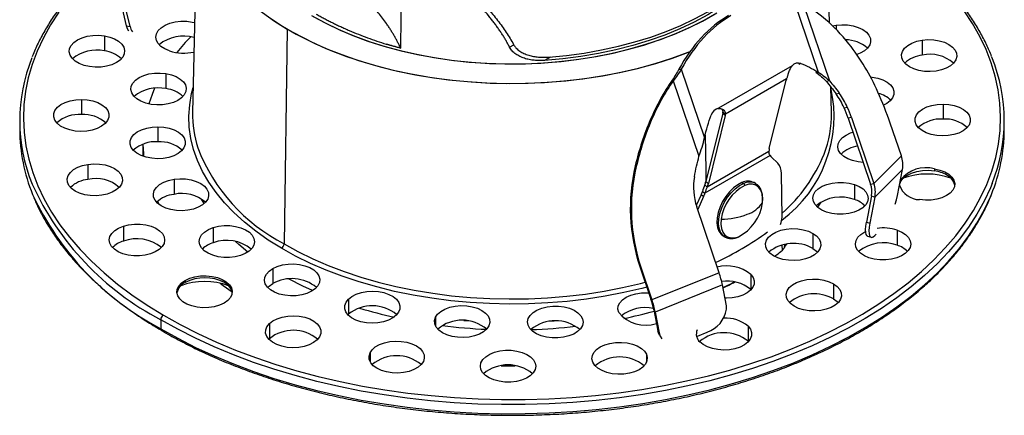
# Paper-space layout '_Isométrica' of a CAD drawing. Header units: millimetres. Extents: x -40 to 40, y -51.4 to 43.3.
# Tile 1 of 6: x -40 to 40, y -51.4 to -19.2. Entities that reach past the tile are written whole.
import ezdxf

# ---------------------------------------------------------------- set-up
doc = ezdxf.new("R2010")
doc.units = ezdxf.units.MM

psp = doc.layouts.new('_Isométrica')

# ---------------------------------------------------------------- linework, layer by layer
at = {"color": 7, "linetype": 'Continuous', "lineweight": 25}
for p, q in [((-25.581, -9.448), (-25.951, -26.761)), ((25.796, -19.503), (25.581, -9.448)), ((-31.309, -19.714), (-31.721, -17.953)), ((-31.035, -19.757), (-31.447, -17.995)), ((22.981, -17.902), (24.874, -23.477)), ((23.717, -18.049), (25.804, -24.195)), ((-31.309, -19.714), (-31.035, -19.757)), ((-18.256, -19.977), (-18.52, -37.442)), ((26.039, -19.721), (26.331, -19.664)), ((26.331, -19.664), (26.331, -19.995)), ((-33.12, -20.526), (-33.12, -21.751)), ((-9.036, -21.526), (-9.054, -21.516)), ((-0.195, -21.457), (0.146, -21.26)), ((33.327, -20.879), (33.327, -22.104)), ((3.122, -22.249), (2.635, -22.53)), ((22.754, -22.968), (16.774, -26.42)), ((23.466, -22.775), (23.275, -22.773)), ((23.275, -22.773), (23.386, -22.822)), ((-28.114, -23.597), (-28.114, -24.822)), ((13.554, -23.231), (13.745, -23.233)), ((13.745, -23.233), (15.638, -28.809)), ((24.874, -23.477), (24.684, -23.474)), ((13.023, -24.121), (13.106, -24.175)), ((13.106, -24.175), (15.193, -30.32)), ((22.314, -24.02), (17.346, -26.888)), ((20.907, -29.69), (22.277, -24.136)), ((25.804, -24.195), (25.541, -24.244)), ((25.951, -26.761), (25.907, -24.688)), ((26.328, -25.237), (26.591, -25.187)), ((-34.978, -25.701), (-34.978, -26.926)), ((26.981, -26.371), (27.243, -26.321)), ((35.019, -26.073), (35.019, -27.298)), ((17.122, -26.815), (15.752, -32.37)), ((17.328, -26.993), (15.958, -32.548)), ((17.328, -26.993), (17.122, -26.815)), ((17.14, -26.71), (17.346, -26.888)), ((27.578, -27.169), (27.315, -27.218)), ((27.578, -27.169), (29.4, -32.536)), ((-40, -27.431), (-40, -28.166)), ((-28.765, -27.92), (-28.765, -29.144)), ((27.315, -27.218), (29.138, -32.585)), ((31.634, -30.294), (30.732, -27.638)), ((40, -28.166), (40, -27.431)), ((-30, -29.35), (-30, -30.044)), ((-30, -30.044), (-29.996, -30.313)), ((20.969, -30.259), (15.681, -33.312)), ((20.868, -29.942), (15.865, -32.83)), ((29.4, -32.536), (31.634, -30.294)), ((-34.452, -30.978), (-34.452, -32.203)), ((10.015, -31.1), (10.099, -31.155)), ((21.592, -30.884), (21.086, -30.401)), ((28.538, -30.819), (28.114, -30.775)), ((21.943, -35.278), (21.89, -31.709)), ((29.487, -33.637), (31.721, -31.394)), ((31.309, -33.521), (31.721, -31.394)), ((34.325, -31.344), (34.325, -31.507)), ((-27.456, -32.192), (-27.456, -33.417)), ((15.659, -32.652), (15.865, -32.83)), ((15.752, -32.37), (15.958, -32.548)), ((18.686, -32.457), (18.818, -32.533)), ((19.795, -32.542), (19.663, -32.466)), ((19.795, -32.542), (19.877, -32.596)), ((27.832, -32.616), (27.832, -33.841)), ((29.138, -32.585), (29.4, -32.536)), ((15.358, -33.467), (14.969, -34.316)), ((15.57, -33.585), (15.087, -34.639)), ((15.57, -33.585), (15.358, -33.467)), ((15.469, -33.194), (15.681, -33.312)), ((29.214, -33.542), (28.802, -35.669)), ((29.214, -33.542), (29.487, -33.637)), ((-28.803, -33.988), (-28.668, -34.249)), ((-25.021, -34.17), (-25.237, -33.796)), ((25.097, -34.042), (24.834, -34.47)), ((28.55, -34.465), (28.636, -34.308)), ((29.487, -33.637), (29.076, -35.764)), ((16.827, -39.794), (15.005, -34.427)), ((15.075, -34.633), (15.087, -34.639)), ((-31.578, -35.996), (-31.578, -37.221)), ((28.802, -35.669), (29.076, -35.764)), ((-24.276, -36.124), (-24.276, -37.349)), ((17.164, -36.797), (17.295, -36.872)), ((24.449, -36.589), (24.449, -37.814)), ((29.482, -36.762), (29.587, -36.656)), ((31.291, -36.33), (31.291, -37.555)), ((17.295, -36.872), (17.213, -36.819)), ((21.965, -37.96), (21.957, -37.546)), ((22.136, -37.497), (22.14, -37.68)), ((22.311, -37.462), (22.143, -37.662)), ((22.166, -37.495), (22.143, -37.662)), ((28.896, -36.813), (29.169, -36.907)), ((21.341, -38.452), (21.498, -38.335)), ((22.14, -37.68), (22.143, -37.662)), ((-19.441, -39.447), (-19.441, -40.672)), ((10.469, -39.336), (10.386, -39.281)), ((10.386, -39.281), (11.288, -41.937)), ((10.469, -39.336), (11.371, -41.991)), ((16.827, -39.794), (11.371, -41.991)), ((19.4, -39.922), (19.4, -41.147)), ((-26.552, -40.414), (-26.552, -40.578)), ((17.098, -40.788), (11.642, -42.986)), ((17.415, -42.495), (17.098, -40.788)), ((26.125, -40.694), (26.125, -41.919)), ((19.4, -41.147), (19.426, -41.174)), ((-13.282, -41.934), (-13.282, -43.159)), ((11.371, -41.991), (11.288, -41.937)), ((-13.328, -43.206), (-13.282, -43.159)), ((11.642, -42.986), (11.523, -42.802)), ((11.523, -42.802), (11.84, -44.508)), ((11.642, -42.986), (11.958, -44.692)), ((-28.543, -43.608), (-28.543, -44.343)), ((-19.716, -43.931), (-19.716, -45.156)), ((-6.218, -43.416), (-6.218, -44.111)), ((-3.556, -43.721), (-3.908, -43.692)), ((3.432, -43.731), (3.057, -43.757)), ((11.84, -44.508), (11.958, -44.692)), ((15.072, -44.944), (15.856, -44.628)), ((19.179, -44.137), (19.179, -45.362)), ((-19.762, -45.203), (-19.716, -45.156)), ((11.978, -44.859), (12.096, -45.043)), ((19.179, -45.362), (19.205, -45.389)), ((-11.537, -46.306), (-11.537, -47.001)), ((10.926, -46.425), (10.926, -47.075))]:
    psp.add_line(p, q, dxfattribs=at)
at = {"color": 7, "linetype": 'Continuous', "lineweight": 25, "flags": 128}
for points in [[(-21.658, -1.77), (-21.771, -1.874), (-22.542, -2.647), (-23.231, -3.446), (-23.836, -4.267), (-24.353, -5.107), (-24.782, -5.964), (-25.12, -6.835), (-25.367, -7.715), (-25.521, -8.603), (-25.582, -9.495), (-25.549, -10.387), (-25.424, -11.276), (-25.205, -12.159), (-24.895, -13.033), (-24.493, -13.894), (-24.003, -14.74), (-23.425, -15.568), (-22.761, -16.373), (-22.014, -17.154), (-21.187, -17.908), (-20.283, -18.631), (-19.304, -19.322), (-18.256, -19.977)], [(22.345, -11.152), (22.119, -12.009), (21.795, -12.856), (21.373, -13.689), (20.856, -14.504), (20.246, -15.296), (19.546, -16.064), (18.759, -16.803), (17.887, -17.51), (16.936, -18.182), (15.91, -18.815), (14.812, -19.408), (13.649, -19.957), (12.424, -20.46), (11.144, -20.914), (9.815, -21.319), (8.441, -21.671), (7.03, -21.969), (5.588, -22.213), (4.121, -22.4), (2.635, -22.53)], [(2.99, -22.259), (4.437, -22.119), (5.865, -21.926), (7.268, -21.678), (8.64, -21.379), (9.975, -21.028), (11.269, -20.628), (12.514, -20.18), (13.706, -19.687), (14.839, -19.149), (15.91, -18.57), (16.913, -17.952), (17.844, -17.298), (18.699, -16.61), (19.475, -15.891), (20.168, -15.144), (20.775, -14.373), (21.294, -13.581), (21.722, -12.771), (22.058, -11.947), (22.3, -11.112)], [(-9.036, -21.526), (-8.975, -16.514), (-8.927, -12.575)], [(-36.812, -18.605), (-37.487, -19.642), (-38.075, -20.696), (-38.574, -21.766), (-38.982, -22.848), (-39.3, -23.94), (-39.526, -25.04), (-39.659, -26.145), (-39.7, -27.252), (-39.648, -28.359), (-39.503, -29.464), (-39.267, -30.563), (-38.938, -31.654), (-38.519, -32.735), (-38.01, -33.803), (-37.411, -34.855), (-36.726, -35.89), (-35.955, -36.904), (-35.099, -37.895), (-34.162, -38.862), (-33.145, -39.801), (-32.051, -40.711), (-30.881, -41.589), (-29.64, -42.433), (-28.329, -43.242)], [(-28.329, -43.242), (-26.953, -44.013), (-25.513, -44.745), (-24.013, -45.437), (-22.458, -46.085), (-20.85, -46.689), (-19.194, -47.248), (-17.492, -47.76), (-15.75, -48.224), (-13.971, -48.638), (-12.159, -49.003), (-10.319, -49.317), (-8.455, -49.579), (-6.571, -49.788), (-4.672, -49.945), (-2.762, -50.049), (-0.845, -50.099), (1.074, -50.096), (2.99, -50.039), (4.899, -49.929), (6.796, -49.766), (8.678, -49.55), (10.54, -49.282), (12.377, -48.962), (14.185, -48.592), (15.96, -48.171), (17.697, -47.701), (19.393, -47.184), (21.044, -46.62), (22.646, -46.01), (24.195, -45.356), (25.687, -44.66), (27.12, -43.923), (28.489, -43.148), (29.792, -42.334), (31.025, -41.486), (32.185, -40.604), (33.27, -39.69), (34.278, -38.748), (35.206, -37.778), (36.051, -36.784), (36.812, -35.767), (37.487, -34.731), (38.075, -33.676), (38.574, -32.607), (38.982, -31.525), (39.3, -30.432), (39.526, -29.332), (39.659, -28.227), (39.7, -27.12), (39.648, -26.013), (39.503, -24.909), (39.267, -23.809), (38.938, -22.718), (38.519, -21.637), (38.01, -20.57), (37.411, -19.517), (36.726, -18.483)], [(-19.675, -19.07), (-18.636, -19.748), (-17.527, -20.389), (-16.352, -20.989), (-15.115, -21.546), (-13.822, -22.058), (-12.477, -22.524), (-11.085, -22.941), (-9.651, -23.308), (-8.181, -23.624), (-6.68, -23.887), (-5.154, -24.096), (-3.609, -24.251), (-2.05, -24.352), (-0.483, -24.397), (1.085, -24.386), (2.649, -24.32), (4.204, -24.198), (5.742, -24.022), (7.259, -23.792), (8.749, -23.509), (10.206, -23.173), (11.624, -22.787), (12.999, -22.351), (14.325, -21.867), (14.524, -21.788)], [(-16.293, -18.865), (-15.235, -19.448), (-14.114, -19.992), (-12.935, -20.493), (-11.703, -20.949), (-10.423, -21.358), (-9.1, -21.72), (-7.739, -22.031), (-6.347, -22.292), (-4.929, -22.501), (-3.49, -22.657), (-2.037, -22.759), (-0.576, -22.807), (0.888, -22.802), (2.348, -22.742), (3.798, -22.628), (5.233, -22.461), (6.646, -22.241), (8.032, -21.969), (9.385, -21.647), (10.699, -21.275), (11.969, -20.855), (13.191, -20.39), (14.358, -19.88), (15.466, -19.327), (16.51, -18.736)], [(-16.145, -18.951), (-15.078, -19.529), (-13.948, -20.066), (-12.761, -20.561), (-11.522, -21.01), (-10.235, -21.413), (-8.907, -21.767), (-7.541, -22.072), (-6.145, -22.325), (-4.723, -22.527), (-3.282, -22.675), (-1.828, -22.769), (-0.366, -22.81), (1.098, -22.796), (2.556, -22.729), (4.005, -22.607), (5.437, -22.432), (6.847, -22.205), (8.228, -21.926), (9.576, -21.596), (10.884, -21.218), (12.148, -20.791), (13.362, -20.319), (14.52, -19.803), (15.619, -19.245), (16.654, -18.647)], [(-31.131, -20.153), (-31.229, -19.97), (-31.309, -19.714)], [(-27.832, -21.756), (-28.21, -21.595), (-28.522, -21.391), (-28.753, -21.155), (-28.894, -20.896), (-28.939, -20.625), (-28.886, -20.356), (-28.736, -20.098), (-28.497, -19.864), (-28.179, -19.664), (-27.796, -19.507), (-27.365, -19.398), (-26.904, -19.344), (-26.433, -19.347), (-25.974, -19.406), (-25.795, -19.446)], [(-18.256, -19.977), (-17.14, -20.594), (-15.962, -21.172), (-14.726, -21.707), (-13.436, -22.198), (-12.097, -22.644), (-10.714, -23.042), (-9.292, -23.391), (-7.835, -23.689), (-6.351, -23.937), (-4.843, -24.132), (-3.317, -24.274), (-1.78, -24.363), (-0.235, -24.399), (1.31, -24.38), (2.85, -24.307), (4.38, -24.181), (5.893, -24.002), (7.386, -23.77), (8.851, -23.487), (10.284, -23.153), (11.68, -22.77), (13.033, -22.339), (14.338, -21.862), (14.528, -21.787)], [(26.331, -19.664), (26.796, -19.624), (27.266, -19.641), (27.719, -19.714), (28.136, -19.839), (28.499, -20.012), (28.792, -20.225), (29.001, -20.468), (29.119, -20.731), (29.139, -21.002), (29.061, -21.27), (28.889, -21.522), (28.629, -21.749), (28.293, -21.939), (28.022, -22.046)], [(-34.325, -23.029), (-34.762, -22.929), (-35.155, -22.779), (-35.484, -22.585), (-35.737, -22.356), (-35.901, -22.102), (-35.971, -21.833), (-35.942, -21.562), (-35.816, -21.301), (-35.598, -21.06), (-35.299, -20.85), (-34.931, -20.681), (-34.51, -20.56), (-34.054, -20.493), (-33.584, -20.481), (-33.12, -20.526)], [(-33.12, -20.526), (-32.683, -20.625), (-32.291, -20.775), (-31.961, -20.969), (-31.709, -21.198), (-31.544, -21.453), (-31.475, -21.721), (-31.504, -21.992), (-31.63, -22.254), (-31.847, -22.495), (-32.146, -22.704), (-32.515, -22.873), (-32.936, -22.994), (-33.391, -23.062), (-33.861, -23.074), (-34.325, -23.029)], [(34.452, -23.394), (33.986, -23.434), (33.517, -23.418), (33.064, -23.345), (32.647, -23.219), (32.284, -23.046), (31.991, -22.834), (31.781, -22.591), (31.664, -22.328), (31.644, -22.057), (31.721, -21.789), (31.894, -21.536), (32.154, -21.31), (32.49, -21.12), (32.886, -20.974), (33.327, -20.879)], [(33.327, -20.879), (33.792, -20.839), (34.262, -20.856), (34.715, -20.928), (35.132, -21.054), (35.495, -21.227), (35.788, -21.439), (35.997, -21.682), (36.115, -21.945), (36.135, -22.216), (36.057, -22.484), (35.885, -22.737), (35.625, -22.963), (35.289, -23.153), (34.892, -23.299), (34.452, -23.394)], [(23.275, -22.773), (23.183, -22.746), (23.163, -22.742)], [(-29.318, -26.1), (-29.756, -26), (-30.148, -25.85), (-30.477, -25.656), (-30.73, -25.427), (-30.894, -25.173), (-30.964, -24.904), (-30.935, -24.633), (-30.809, -24.372), (-30.591, -24.131), (-30.292, -23.921), (-29.924, -23.752), (-29.503, -23.631), (-29.047, -23.564), (-28.577, -23.552), (-28.114, -23.597)], [(-28.114, -23.597), (-27.676, -23.696), (-27.284, -23.846), (-26.954, -24.04), (-26.702, -24.269), (-26.537, -24.524), (-26.468, -24.792), (-26.497, -25.063), (-26.623, -25.325), (-26.84, -25.566), (-27.14, -25.775), (-27.508, -25.944), (-27.929, -26.065), (-28.384, -26.133), (-28.854, -26.145), (-29.318, -26.1)], [(29.124, -23.87), (29.274, -23.886), (29.72, -23.972), (30.125, -24.11), (30.471, -24.294), (30.744, -24.515), (30.932, -24.764), (31.025, -25.03), (31.021, -25.301), (30.919, -25.567), (30.724, -25.814), (30.444, -26.032), (30.188, -26.169)], [(-29.034, -24.787), (-29.248, -25.292), (-29.52, -26.061)], [(-18.734, -37.804), (-19.81, -37.131), (-20.814, -36.423), (-21.742, -35.68), (-22.591, -34.907), (-23.357, -34.105), (-24.038, -33.279), (-24.632, -32.43), (-25.135, -31.562), (-25.547, -30.677), (-25.865, -29.781), (-26.09, -28.874), (-26.218, -27.962), (-26.252, -27.047), (-26.189, -26.132), (-26.031, -25.221), (-25.908, -24.737)], [(-35.019, -28.299), (-35.487, -28.268), (-35.933, -28.182), (-36.338, -28.044), (-36.684, -27.86), (-36.957, -27.639), (-37.145, -27.39), (-37.238, -27.124), (-37.234, -26.853), (-37.132, -26.587), (-36.937, -26.34), (-36.657, -26.122), (-36.304, -25.942), (-35.895, -25.809), (-35.446, -25.727), (-34.978, -25.701)], [(-34.978, -25.701), (-34.51, -25.732), (-34.064, -25.818), (-33.659, -25.956), (-33.313, -26.14), (-33.04, -26.361), (-32.852, -26.61), (-32.759, -26.876), (-32.763, -27.148), (-32.865, -27.413), (-33.06, -27.66), (-33.34, -27.878), (-33.693, -28.058), (-34.102, -28.192), (-34.551, -28.273), (-35.019, -28.299)], [(34.978, -28.671), (34.51, -28.64), (34.064, -28.554), (33.659, -28.416), (33.313, -28.232), (33.04, -28.011), (32.852, -27.762), (32.759, -27.496), (32.763, -27.224), (32.865, -26.959), (33.06, -26.712), (33.34, -26.494), (33.693, -26.314), (34.102, -26.181), (34.551, -26.099), (35.019, -26.073)], [(35.019, -26.073), (35.487, -26.104), (35.933, -26.19), (36.338, -26.328), (36.684, -26.512), (36.957, -26.733), (37.145, -26.982), (37.238, -27.248), (37.234, -27.52), (37.132, -27.785), (36.937, -28.032), (36.657, -28.25), (36.304, -28.43), (35.895, -28.564), (35.446, -28.645), (34.978, -28.671)], [(-28.806, -30.517), (-29.274, -30.486), (-29.72, -30.4), (-30.125, -30.262), (-30.471, -30.079), (-30.744, -29.858), (-30.932, -29.608), (-31.025, -29.342), (-31.021, -29.071), (-30.919, -28.806), (-30.724, -28.559), (-30.444, -28.34), (-30.091, -28.161), (-29.682, -28.027), (-29.233, -27.946), (-28.765, -27.92)], [(-28.765, -27.92), (-28.297, -27.95), (-27.851, -28.037), (-27.446, -28.175), (-27.1, -28.358), (-26.827, -28.579), (-26.639, -28.828), (-26.546, -29.095), (-26.55, -29.366), (-26.652, -29.631), (-26.847, -29.878), (-27.127, -30.096), (-27.48, -30.276), (-27.889, -30.41), (-28.338, -30.491), (-28.806, -30.517)], [(15.698, -28.586), (15.738, -31.444), (15.751, -32.371)], [(28.114, -30.775), (27.676, -30.676), (27.284, -30.526), (26.954, -30.332), (26.702, -30.103), (26.537, -29.849), (26.468, -29.58), (26.497, -29.309), (26.623, -29.047), (26.84, -28.807), (27.14, -28.597), (27.508, -28.428), (27.704, -28.364)], [(-29.998, -29.349), (-29.953, -30.117), (-29.929, -30.337)], [(-33.327, -33.493), (-33.792, -33.533), (-34.262, -33.517), (-34.715, -33.444), (-35.132, -33.319), (-35.495, -33.146), (-35.788, -32.933), (-35.997, -32.69), (-36.115, -32.427), (-36.135, -32.156), (-36.057, -31.888), (-35.885, -31.635), (-35.625, -31.409), (-35.289, -31.219), (-34.892, -31.073), (-34.452, -30.978)], [(-34.452, -30.978), (-33.986, -30.938), (-33.517, -30.955), (-33.064, -31.027), (-32.647, -31.153), (-32.284, -31.326), (-31.991, -31.538), (-31.781, -31.781), (-31.664, -32.044), (-31.644, -32.316), (-31.721, -32.583), (-31.894, -32.836), (-32.154, -33.062), (-32.49, -33.253), (-32.886, -33.398), (-33.327, -33.493)], [(31.477, -32.677), (31.483, -32.633), (31.583, -32.356), (31.784, -32.099), (32.078, -31.872), (32.449, -31.687), (32.881, -31.554), (33.352, -31.477), (33.841, -31.461), (34.325, -31.507)], [(34.325, -31.344), (34.762, -31.443), (35.155, -31.593), (35.484, -31.787), (35.737, -32.016), (35.901, -32.27), (35.971, -32.539), (35.942, -32.81), (35.816, -33.072), (35.598, -33.312), (35.299, -33.522), (34.931, -33.691), (34.51, -33.812), (34.054, -33.88), (33.584, -33.891), (33.12, -33.846)], [(-26.331, -34.708), (-26.796, -34.748), (-27.266, -34.731), (-27.719, -34.658), (-28.136, -34.533), (-28.499, -34.36), (-28.792, -34.148), (-29.001, -33.904), (-29.119, -33.642), (-29.139, -33.37), (-29.061, -33.102), (-28.889, -32.85), (-28.629, -32.623), (-28.293, -32.433), (-27.896, -32.287), (-27.456, -32.192)], [(39.006, -32.547), (38.865, -32.893), (38.363, -33.97), (37.771, -35.033), (37.09, -36.077), (36.323, -37.102), (35.472, -38.103), (34.537, -39.08), (33.522, -40.03), (32.428, -40.95), (31.259, -41.839), (30.017, -42.694), (28.704, -43.513), (27.325, -44.295), (25.882, -45.037), (24.378, -45.739), (22.817, -46.397), (21.203, -47.011), (19.54, -47.58), (17.831, -48.101), (16.08, -48.575), (14.292, -48.998), (12.47, -49.372), (10.619, -49.694), (8.744, -49.964), (6.848, -50.182), (4.936, -50.346), (3.012, -50.457), (1.082, -50.514), (-0.851, -50.517), (-2.783, -50.467), (-4.707, -50.362), (-6.621, -50.204), (-8.519, -49.993), (-10.397, -49.729), (-12.251, -49.413), (-14.076, -49.046), (-15.869, -48.628), (-17.624, -48.16), (-19.339, -47.645), (-21.008, -47.082), (-22.628, -46.473), (-24.195, -45.819), (-25.706, -45.123), (-27.156, -44.385), (-28.543, -43.608)], [(-27.456, -32.192), (-26.991, -32.152), (-26.521, -32.169), (-26.068, -32.242), (-25.651, -32.367), (-25.288, -32.54), (-24.995, -32.753), (-24.786, -32.996), (-24.668, -33.259), (-24.648, -33.53), (-24.726, -33.798), (-24.898, -34.05), (-25.158, -34.277), (-25.494, -34.467), (-25.891, -34.613), (-26.331, -34.708)], [(18.686, -32.457), (18.34, -32.634), (17.997, -32.888), (17.67, -33.209), (17.371, -33.584), (17.113, -34), (16.904, -34.44), (16.754, -34.887), (16.667, -35.325), (16.647, -35.736), (16.695, -36.104), (16.81, -36.416), (16.986, -36.659), (17.164, -36.797)], [(17.213, -36.819), (17.117, -36.735), (16.941, -36.492), (16.827, -36.18), (16.779, -35.812), (16.798, -35.401), (16.885, -34.963), (17.036, -34.516), (17.244, -34.076), (17.503, -33.66), (17.801, -33.285), (18.128, -32.964), (18.472, -32.71), (18.818, -32.533)], [(20.344, -34.113), (20.363, -33.718), (20.317, -33.365), (20.207, -33.065), (20.038, -32.832), (19.817, -32.673), (19.551, -32.595), (19.251, -32.601), (18.929, -32.691)], [(25.546, -34.854), (25.168, -34.692), (24.857, -34.489), (24.625, -34.252), (24.484, -33.993), (24.439, -33.723), (24.493, -33.453), (24.642, -33.196), (24.881, -32.962), (25.199, -32.762), (25.582, -32.604), (26.014, -32.496), (26.475, -32.442), (26.945, -32.444), (27.404, -32.503), (27.832, -32.616)], [(27.832, -32.616), (28.21, -32.778), (28.522, -32.981), (28.753, -33.217), (28.894, -33.477), (28.939, -33.747), (28.886, -34.017), (28.736, -34.274), (28.497, -34.508), (28.179, -34.708), (27.796, -34.866), (27.365, -34.974), (26.904, -35.028), (26.433, -35.025), (25.974, -34.966), (25.546, -34.854)], [(-28.543, -44.343), (-27.156, -45.12), (-25.706, -45.858), (-24.195, -46.554), (-22.628, -47.208), (-21.008, -47.816), (-19.339, -48.379), (-17.624, -48.895), (-15.869, -49.363), (-14.076, -49.78), (-12.251, -50.148), (-10.397, -50.464), (-8.519, -50.728), (-6.621, -50.939), (-4.707, -51.097), (-2.783, -51.202), (-0.851, -51.252), (1.082, -51.249), (3.012, -51.192), (4.936, -51.081), (6.848, -50.917), (8.744, -50.699), (10.619, -50.429), (12.47, -50.107), (14.292, -49.733), (16.08, -49.309), (17.831, -48.836), (19.54, -48.315), (21.203, -47.746), (22.817, -47.132), (24.378, -46.474), (25.882, -45.772), (27.325, -45.03), (28.704, -44.248), (30.017, -43.429), (31.259, -42.574), (32.428, -41.685), (33.522, -40.765), (34.537, -39.815), (35.472, -38.838), (36.323, -37.836), (37.09, -36.812), (37.771, -35.767), (38.363, -34.705), (38.865, -33.628), (38.949, -33.425)], [(31.131, -34.219), (31.229, -33.876), (31.309, -33.521)], [(-29.364, -38.258), (-29.795, -38.366), (-30.256, -38.42), (-30.726, -38.418), (-31.186, -38.359), (-31.614, -38.246), (-31.992, -38.084), (-32.303, -37.881), (-32.534, -37.645), (-32.676, -37.386), (-32.721, -37.115), (-32.667, -36.845), (-32.518, -36.588), (-32.279, -36.354), (-31.961, -36.154), (-31.578, -35.996)], [(-31.578, -35.996), (-31.146, -35.888), (-30.685, -35.834), (-30.215, -35.837), (-29.756, -35.896), (-29.328, -36.008), (-28.95, -36.17), (-28.638, -36.373), (-28.407, -36.61), (-28.266, -36.869), (-28.221, -37.139), (-28.274, -37.409), (-28.424, -37.666), (-28.663, -37.9), (-28.981, -38.1), (-29.364, -38.258)], [(-24.276, -36.124), (-23.844, -36.016), (-23.383, -35.962), (-22.913, -35.964), (-22.454, -36.023), (-22.026, -36.136), (-21.648, -36.298), (-21.336, -36.501), (-21.105, -36.738), (-20.964, -36.997), (-20.919, -37.267), (-20.972, -37.537), (-21.122, -37.794), (-21.361, -38.028), (-21.679, -38.228), (-22.062, -38.386)], [(16.991, -35.444), (16.972, -35.838), (17.018, -36.192), (17.128, -36.491), (17.297, -36.725), (17.518, -36.883), (17.784, -36.961), (18.084, -36.955), (18.406, -36.865)], [(28.896, -36.813), (28.852, -36.789), (28.781, -36.685), (28.739, -36.513), (28.729, -36.28), (28.75, -35.996), (28.802, -35.669)], [(29.076, -35.764), (29.024, -36.09), (29.003, -36.375), (29.013, -36.607), (29.055, -36.779), (29.125, -36.883), (29.223, -36.915), (29.343, -36.874), (29.482, -36.762)], [(-22.062, -38.386), (-22.493, -38.494), (-22.954, -38.548), (-23.425, -38.545), (-23.884, -38.487), (-24.312, -38.374), (-24.69, -38.212), (-25.001, -38.009), (-25.233, -37.772), (-25.374, -37.513), (-25.419, -37.243), (-25.365, -36.973), (-25.216, -36.716), (-24.977, -36.482), (-24.659, -36.282), (-24.276, -36.124)], [(21.238, -38.409), (20.946, -38.197), (20.736, -37.954), (20.618, -37.691), (20.598, -37.42), (20.676, -37.152), (20.849, -36.899), (21.108, -36.673), (21.444, -36.483), (21.841, -36.337), (22.281, -36.242), (22.747, -36.202), (23.216, -36.218), (23.669, -36.291), (24.087, -36.417), (24.449, -36.589)], [(24.449, -36.589), (24.742, -36.802), (24.952, -37.045), (25.069, -37.308), (25.09, -37.579), (25.012, -37.847), (24.839, -38.1), (24.579, -38.326), (24.244, -38.516), (23.847, -38.662), (23.406, -38.757), (22.941, -38.797), (22.471, -38.78), (22.018, -38.708), (21.601, -38.582), (21.238, -38.409)], [(29.006, -38.568), (28.628, -38.407), (28.316, -38.203), (28.085, -37.967), (27.943, -37.708), (27.899, -37.437), (27.952, -37.168), (28.102, -36.91), (28.341, -36.676), (28.658, -36.476), (28.732, -36.44)], [(31.291, -36.33), (31.669, -36.492), (31.981, -36.696), (32.212, -36.932), (32.354, -37.191), (32.398, -37.461), (32.345, -37.731), (32.196, -37.988), (31.957, -38.222), (31.639, -38.423), (31.256, -38.58), (30.824, -38.688), (30.363, -38.742), (29.893, -38.74), (29.434, -38.681), (29.006, -38.568)], [(-21.469, -38.106), (-22.195, -37.495), (-22.472, -37.245)], [(-18.52, -37.442), (-17.388, -38.068), (-16.193, -38.654), (-14.939, -39.197), (-13.63, -39.695), (-12.272, -40.147), (-10.869, -40.551), (-9.426, -40.905), (-7.949, -41.208), (-6.443, -41.459), (-4.913, -41.657), (-3.365, -41.801), (-1.805, -41.891), (-0.239, -41.927), (1.329, -41.908), (2.891, -41.835), (4.443, -41.707), (5.979, -41.525), (7.493, -41.29), (8.979, -41.002), (10.433, -40.664), (10.821, -40.563)], [(10.955, -40.959), (10.554, -41.063), (9.083, -41.406), (7.579, -41.696), (6.048, -41.934), (4.494, -42.118), (2.924, -42.247), (1.344, -42.322), (-0.242, -42.341), (-1.826, -42.305), (-3.404, -42.214), (-4.97, -42.068), (-6.517, -41.867), (-8.041, -41.613), (-9.535, -41.307), (-10.994, -40.949), (-12.414, -40.54), (-13.788, -40.083), (-15.112, -39.579), (-16.38, -39.03), (-17.589, -38.437), (-18.734, -37.804)], [(21.498, -38.335), (21.417, -38.408), (21.346, -38.469)], [(24.449, -37.814), (24.742, -38.027), (24.828, -38.112)], [(-19.441, -39.447), (-19.073, -39.278), (-18.652, -39.157), (-18.197, -39.089), (-17.727, -39.077), (-17.263, -39.122), (-16.825, -39.222), (-16.433, -39.372), (-16.104, -39.565), (-15.851, -39.795), (-15.686, -40.049), (-15.617, -40.318), (-15.646, -40.589), (-15.772, -40.85), (-15.989, -41.091), (-16.289, -41.3)], [(-16.289, -41.3), (-16.657, -41.469), (-17.078, -41.59), (-17.534, -41.658), (-18.004, -41.67), (-18.467, -41.625), (-18.905, -41.525), (-19.297, -41.375), (-19.627, -41.182), (-19.879, -40.953), (-20.044, -40.698), (-20.113, -40.43), (-20.084, -40.159), (-19.958, -39.897), (-19.741, -39.656), (-19.441, -39.447)], [(19.4, -39.922), (19.588, -40.171), (19.681, -40.437), (19.677, -40.709), (19.575, -40.974), (19.38, -41.221), (19.1, -41.439), (18.747, -41.619), (18.338, -41.753), (17.889, -41.834), (17.421, -41.86), (17.297, -41.857)], [(-23.399, -42.268), (-23.767, -42.437), (-24.189, -42.558), (-24.644, -42.626), (-25.114, -42.638), (-25.578, -42.593), (-26.015, -42.493), (-26.407, -42.343), (-26.737, -42.149), (-26.99, -41.92), (-27.154, -41.666), (-27.223, -41.397), (-27.194, -41.126), (-27.069, -40.865), (-26.851, -40.624), (-26.552, -40.414)], [(-26.552, -40.414), (-26.183, -40.245), (-25.762, -40.124), (-25.307, -40.056), (-24.837, -40.045), (-24.373, -40.09), (-23.936, -40.189), (-23.543, -40.339), (-23.214, -40.533), (-22.961, -40.762), (-22.797, -41.017), (-22.728, -41.285), (-22.757, -41.556), (-22.882, -41.818), (-23.1, -42.059), (-23.399, -42.268)], [(-23.717, -40.65), (-23.455, -40.842), (-22.744, -41.337)], [(-19.849, -40.986), (-19.741, -40.881), (-19.441, -40.672)], [(-16.199, -41.247), (-16.991, -40.879), (-18.11, -40.307)], [(22.914, -42.514), (22.622, -42.302), (22.412, -42.058), (22.294, -41.796), (22.274, -41.524), (22.352, -41.256), (22.525, -41.004), (22.784, -40.777), (23.12, -40.587), (23.517, -40.441), (23.958, -40.346), (24.423, -40.306), (24.892, -40.323), (25.346, -40.396), (25.763, -40.521), (26.125, -40.694)], [(26.125, -40.694), (26.418, -40.907), (26.628, -41.15), (26.745, -41.413), (26.766, -41.684), (26.688, -41.952), (26.515, -42.204), (26.255, -42.431), (25.92, -42.621), (25.523, -42.767), (25.082, -42.862), (24.617, -42.902), (24.147, -42.885), (23.694, -42.812), (23.277, -42.687), (22.914, -42.514)], [(-13.282, -41.934), (-13.002, -41.716), (-12.65, -41.536), (-12.24, -41.402), (-11.791, -41.321), (-11.323, -41.295), (-10.856, -41.326), (-10.41, -41.412), (-10.005, -41.55), (-9.658, -41.733), (-9.385, -41.954), (-9.198, -42.204), (-9.104, -42.47), (-9.109, -42.741), (-9.211, -43.006), (-9.406, -43.253)], [(8.672, -43.036), (8.603, -42.767), (8.632, -42.496), (8.758, -42.235), (8.975, -41.994), (9.274, -41.785), (9.643, -41.616), (10.064, -41.495), (10.519, -41.427), (10.989, -41.415), (11.112, -41.421)], [(-9.406, -43.253), (-9.686, -43.471), (-10.038, -43.651), (-10.448, -43.785), (-10.896, -43.866), (-11.365, -43.892), (-11.832, -43.861), (-12.278, -43.775), (-12.683, -43.637), (-13.03, -43.454), (-13.303, -43.233), (-13.49, -42.983), (-13.584, -42.717), (-13.579, -42.446), (-13.477, -42.181), (-13.282, -41.934)], [(26.125, -41.919), (26.418, -42.132), (26.504, -42.217)], [(-6.218, -43.416), (-6.045, -43.163), (-5.785, -42.937), (-5.45, -42.747), (-5.053, -42.601), (-4.612, -42.506), (-4.147, -42.466), (-3.677, -42.482), (-3.224, -42.555), (-2.807, -42.681), (-2.444, -42.853), (-2.152, -43.066), (-1.942, -43.309), (-1.824, -43.572), (-1.804, -43.843), (-1.882, -44.111)], [(1.271, -43.792), (1.324, -43.522), (1.474, -43.264), (1.712, -43.031), (2.03, -42.83), (2.413, -42.673), (2.845, -42.565), (3.306, -42.511), (3.776, -42.513), (4.235, -42.572), (4.663, -42.685), (5.041, -42.846), (5.353, -43.05), (5.584, -43.286), (5.726, -43.545), (5.77, -43.816)], [(-15.84, -45.25), (-16.12, -45.469), (-16.473, -45.648), (-16.882, -45.782), (-17.331, -45.863), (-17.799, -45.889), (-18.266, -45.858), (-18.712, -45.772), (-19.117, -45.634), (-19.464, -45.451), (-19.737, -45.23), (-19.924, -44.981), (-20.018, -44.714), (-20.014, -44.443), (-19.912, -44.178), (-19.716, -43.931)], [(-19.716, -43.931), (-19.436, -43.713), (-19.084, -43.533), (-18.674, -43.399), (-18.226, -43.318), (-17.758, -43.292), (-17.29, -43.323), (-16.844, -43.409), (-16.439, -43.547), (-16.092, -43.73), (-15.819, -43.951), (-15.632, -44.201), (-15.538, -44.467), (-15.543, -44.738), (-15.645, -45.003), (-15.84, -45.25)], [(-1.882, -44.111), (-2.054, -44.364), (-2.314, -44.59), (-2.65, -44.78), (-3.047, -44.926), (-3.487, -45.021), (-3.953, -45.061), (-4.422, -45.044), (-4.875, -44.972), (-5.292, -44.846), (-5.655, -44.673), (-5.948, -44.461), (-6.158, -44.218), (-6.275, -43.955), (-6.295, -43.684), (-6.218, -43.416)], [(5.77, -43.816), (5.717, -44.085), (5.567, -44.343), (5.329, -44.577), (5.011, -44.777), (4.627, -44.934), (4.196, -45.043), (3.735, -45.097), (3.265, -45.094), (2.806, -45.035), (2.378, -44.923), (2, -44.761), (1.688, -44.557), (1.457, -44.321), (1.315, -44.062), (1.271, -43.792)], [(11.978, -44.859), (11.925, -44.767), (11.84, -44.508)], [(11.958, -44.692), (12.044, -44.951), (12.183, -45.158)], [(19.179, -44.137), (19.366, -44.386), (19.46, -44.653), (19.456, -44.924), (19.354, -45.189), (19.158, -45.436), (18.878, -45.654), (18.526, -45.834), (18.116, -45.968), (17.668, -46.049), (17.2, -46.075), (16.732, -46.044), (16.286, -45.958), (15.881, -45.82), (15.534, -45.637), (15.261, -45.416)], [(-11.537, -46.306), (-11.365, -46.053), (-11.105, -45.827), (-10.769, -45.637), (-10.372, -45.491), (-9.932, -45.396), (-9.467, -45.356), (-8.997, -45.373), (-8.544, -45.445), (-8.127, -45.571), (-7.764, -45.744), (-7.471, -45.956), (-7.262, -46.199), (-7.144, -46.462), (-7.124, -46.734), (-7.202, -47.001)], [(6.569, -47.075), (6.499, -46.806), (6.528, -46.535), (6.654, -46.273), (6.871, -46.033), (7.171, -45.823), (7.539, -45.654), (7.96, -45.533), (8.416, -45.465), (8.886, -45.454), (9.349, -45.499), (9.787, -45.598), (10.179, -45.748), (10.509, -45.942), (10.761, -46.171), (10.926, -46.425)], [(-7.202, -47.001), (-7.374, -47.254), (-7.634, -47.48), (-7.97, -47.671), (-8.366, -47.816), (-8.807, -47.911), (-9.272, -47.951), (-9.742, -47.935), (-10.195, -47.862), (-10.612, -47.737), (-10.975, -47.564), (-11.268, -47.351), (-11.477, -47.108), (-11.595, -46.845), (-11.615, -46.574), (-11.537, -46.306)], [(-2.572, -47.378), (-2.519, -47.109), (-2.369, -46.851), (-2.13, -46.617), (-1.812, -46.417), (-1.429, -46.26), (-0.998, -46.151), (-0.537, -46.097), (-0.066, -46.1), (0.393, -46.159), (0.821, -46.271), (1.199, -46.433), (1.51, -46.637), (1.742, -46.873), (1.883, -47.132), (1.928, -47.402)], [(10.926, -46.425), (10.995, -46.694), (10.966, -46.965), (10.84, -47.227), (10.623, -47.467), (10.323, -47.677), (9.955, -47.846), (9.534, -47.967), (9.079, -48.035), (8.609, -48.046), (8.145, -48.002), (7.707, -47.902), (7.315, -47.752), (6.986, -47.558), (6.733, -47.329), (6.569, -47.075)], [(1.928, -47.402), (1.874, -47.672), (1.725, -47.93), (1.486, -48.163), (1.168, -48.364), (0.785, -48.521), (0.353, -48.629), (-0.108, -48.683), (-0.578, -48.681), (-1.037, -48.622), (-1.465, -48.509), (-1.843, -48.348), (-2.155, -48.144), (-2.386, -47.908), (-2.527, -47.649), (-2.572, -47.378)], [(-0.87, -47.355), (0, -47.363), (0.269, -47.362)]]:
    psp.add_lwpolyline(points, dxfattribs=at)
at = {"color": 7, "linetype": 'Continuous', "lineweight": 25}
for centre, radius, start, end in [((-29.916, -19.558), 1.137, 190.09304, 215.07237), ((-26.686, -23.689), 3.146, 74.03107, 129.17704), ((-14.063, -32.45), 16.887, 135.47217, 141.31759), ((-1.178, 9.538), 32.042, 253.58908, 255.80315), ((27.106, -23.497), 2.644, 47.93702, 90.15081), ((12.815, -32.587), 18.498, 23.88718, 38.07124), ((-26.242, -27.432), 13.751, 158.15618, 202.04155), ((-33.752, -24.749), 3.064, 78.10824, 129.64923), ((-33.386, -24.138), 2.402, 46.70658, 83.6553), ((-26.686, -18.233), 3.706, 251.97879, 283.10102), ((33.57, -24.529), 2.438, 95.72967, 133.0883), ((33.973, -24.904), 2.873, 48.57912, 102.98279), ((26.242, -27.431), 13.751, 338.15618, 22.04155), ((23.249, -23.386), 0.648, 70.46261, 139.77874), ((-28.745, -27.82), 3.064, 78.10824, 129.64923), ((15.596, -27.058), 10.57, 306.73401, 12.68481), ((23.284, -24.388), 1.037, 159.22229, 165.94033), ((-28.379, -27.209), 2.402, 46.70658, 83.6553), ((21.063, -29.018), 6.483, 24.10613, 35.68888), ((21.326, -28.969), 6.483, 24.10613, 35.68888), ((5.063, -36.312), 27.095, 18.6711, 24.4528), ((29.305, -27.226), 2.068, 44.90992, 76.69819), ((18.759, -30.109), 9.032, 18.6711, 24.4528), ((19.022, -30.06), 9.032, 18.6711, 24.4528), ((-35.18, -29.607), 2.688, 85.68721, 132.11258), ((-34.803, -29.578), 2.658, 47.69196, 93.76918), ((-17.044, -26.928), 8.908, 178.92103, 197.77128), ((16.98, -27.225), 0.831, 104.33608, 162.67939), ((16.434, -26.642), 0.709, 345.86039, 354.51903), ((16.64, -26.82), 0.709, 345.86039, 354.51903), ((16.978, -26.923), 8.975, 338.93622, 1.03932), ((34.817, -29.979), 2.688, 85.68721, 132.11258), ((35.194, -29.95), 2.658, 47.69196, 93.76918), ((-26.064, -28.115), 13.936, 180.21019, 202.36615), ((26.05, -28.112), 13.95, 337.61398, 359.77889), ((-28.967, -31.825), 2.688, 85.68721, 132.11258), ((-28.59, -31.796), 2.658, 47.69196, 93.76918), ((28.396, -31.925), 2.443, 97.17571, 132.93658), ((-11.742, -24.301), 14.786, 201.19886, 242.71792), ((22.222, -30.025), 1.357, 165.71501, 176.49678), ((21.634, -29.829), 0.792, 212.86962, 226.1863), ((13.649, -25.44), 12.615, 311.07782, 338.08467), ((29.6, -31.008), 2.156, 349.6829, 19.34738), ((24.549, -34.541), 14.936, 166.6799, 198.50354), ((24.632, -34.596), 14.936, 166.6799, 198.50354), ((20.746, -31.655), 1.145, 357.3147, 42.36461), ((19.703, -32.85), 4.956, 169.88597, 198.54951), ((33.626, -33.9), 2.65, 74.69812, 141.32676), ((33.723, -37.51), 5.744, 70.20465, 109.79535), ((33.907, -34.378), 2.901, 60.67716, 81.72369), ((34.853, -32.876), 1.132, 10.16404, 65.21785), ((-17.659, -22.829), 23.458, 204.59564, 242.3539), ((-34.208, -34.628), 2.438, 95.72967, 133.0883), ((-33.806, -35.003), 2.873, 48.57912, 102.98279), ((13.669, -31.845), 2.148, 337.92167, 345.85631), ((13.875, -32.023), 2.148, 337.92167, 345.85631), ((20.565, -35.902), 3.603, 117.0002, 172.69848), ((19.166, -33.428), 1.082, 62.62461, 116.2954), ((19.297, -33.503), 1.082, 62.62461, 116.2954), ((18.674, -32.753), 0.262, 13.5879, 56.90415), ((27.369, -33.207), 1.875, 349.6829, 19.34738), ((27.366, -33.25), 2.156, 349.6829, 19.34738), ((33.129, -32.095), 1.752, 199.39587, 269.70896), ((-17.626, -23.522), 23.51, 204.89324, 242.3304), ((-27.212, -35.843), 2.438, 95.72967, 133.0883), ((-26.81, -36.217), 2.873, 48.57912, 102.98279), ((12.395, -32.107), 3.26, 335.34324, 340.5251), ((12.607, -32.225), 3.26, 335.34324, 340.5251), ((16.77, -33.655), 3.603, 297.0002, 352.69848), ((18.379, -32.79), 2.369, 288.24616, 326.06222), ((26.709, -36.813), 3.177, 69.29527, 129.10354), ((27.255, -35.752), 1.996, 44.71599, 73.19175), ((16.852, -28.896), 6.549, 271.21829, 290.26894), ((20.55, -35.257), 1.393, 334.38949, 359.15486), ((6.357, -16.895), 24.297, 294.78446, 306.34896), ((30.146, -39.862), 3.712, 72.03217, 97.5211), ((-31.015, -39.174), 2.033, 106.06575, 135.09803), ((-30.487, -40.19), 3.163, 50.78126, 110.17886), ((-23.713, -39.302), 2.033, 106.06575, 135.09803), ((-23.185, -40.318), 3.163, 50.78126, 110.17886), ((-18.977, -37.415), 0.459, 302.11332, 356.69651), ((22.875, -40.618), 3.216, 60.68202, 128.79494), ((30.168, -40.527), 3.177, 69.29527, 129.10354), ((30.714, -39.466), 1.996, 44.71599, 73.19175), ((9.565, -23.026), 19.411, 307.93525, 309.70363), ((17.466, -42.306), 3.07, 50.9485, 104.96806), ((9.847, -42.232), 7.394, 11.25659, 19.24759), ((-26.067, -41.649), 1.176, 114.35286, 168.90069), ((-24.975, -46.256), 5.744, 70.20465, 109.79535), ((-24.977, -43.656), 3.458, 62.30365, 117.08749), ((-23.864, -41.638), 1.154, 10.72333, 64.65856), ((-17.894, -43.463), 3.192, 50.90182, 119.00351), ((17.507, -43.463), 2.992, 50.72847, 99.01271), ((5.096, -15.988), 27.761, 295.70747, 297.83577), ((5.104, -15.969), 27.804, 295.66, 297.88365), ((24.551, -44.723), 3.216, 60.68202, 128.79494), ((5.217, -44.057), 6.43, 11.25659, 19.24759), ((4.39, -44.429), 7.394, 11.25659, 19.24759), ((-11.35, -45.556), 3.079, 49.74373, 128.87247), ((-1.262, -6.148), 38.173, 253.06447, 257.40742), ((10.828, -41.27), 2.787, 219.32489, 288.84674), ((10.827, -45.692), 3.074, 77.31521, 129.61811), ((1.048, -5.295), 39.052, 281.86839, 285.58999), ((15.079, -42.374), 2.384, 289.00856, 350.70294), ((16.286, -42.701), 1.148, 357.07782, 10.3128), ((-28.086, -43.63), 0.457, 122.06512, 177.32738), ((-4.052, -46.709), 3.061, 49.15558, 130.34774), ((3.52, -46.769), 3.078, 49.85275, 130.06248), ((17.34, -46.358), 2.884, 50.36995, 92.58977), ((-28.393, -44.358), 0.152, 174.51209, 234.1263), ((-17.784, -47.553), 3.079, 49.74373, 128.87247), ((-0.047, 0.497), 44.935, 262.81587, 267.4456), ((0.037, 0.629), 45.067, 271.90984, 276.5396), ((15.816, -44.782), 0.842, 156.20964, 228.77856), ((17.224, -47.761), 3.095, 50.81479, 129.96005), ((-9.369, -49.609), 3.071, 49.74278, 130.25722), ((8.747, -49.719), 3.081, 49.90493, 130.09507), ((-0.322, -50.354), 3.077, 49.84254, 130.15746)]:
    psp.add_arc(centre, radius, start, end, dxfattribs=at)
for points, knots in [([(-28.198, -10.955), (-28.24, -10.978), (-28.723, -11.245), (-29.593, -11.79), (-30.8, -12.589), (-31.936, -13.424), (-33.007, -14.287), (-34.009, -15.178), (-34.939, -16.096), (-35.796, -17.038), (-36.579, -18.001), (-37.283, -18.985), (-37.912, -19.987), (-38.453, -21.005), (-38.81, -21.759), (-38.961, -22.175), (-38.986, -22.244)], [0, 0, 0, 0, 0.007703, 0.089135, 0.170571, 0.252008, 0.333442, 0.414869, 0.496281, 0.57767, 0.659028, 0.740344, 0.821607, 0.902807, 0.983935, 1, 1, 1, 1]), ([(38.972, -22.198), (38.839, -21.88), (38.563, -21.216), (38.044, -20.224), (37.439, -19.22), (36.753, -18.234), (35.99, -17.266), (35.152, -16.32), (34.24, -15.398), (33.256, -14.501), (32.203, -13.631), (31.082, -12.79), (29.916, -11.994), (29.035, -11.444), (28.556, -11.161), (28.481, -11.117)], [0, 0, 0, 0, 0.076466, 0.159233, 0.242079, 0.324999, 0.407985, 0.491026, 0.574113, 0.657236, 0.740384, 0.823549, 0.906726, 0.985545, 1, 1, 1, 1]), ([(-0.195, -21.457), (-0.242, -21.367), (-0.335, -21.186), (-0.486, -20.916), (-0.645, -20.646), (-0.813, -20.377), (-0.991, -20.107), (-1.177, -19.837), (-1.372, -19.567), (-1.576, -19.296), (-2.021, -18.728), (-2.764, -17.869), (-3.863, -16.751), (-5.047, -15.66), (-6.046, -14.813), (-6.817, -14.187), (-7.34, -13.774), (-7.866, -13.367), (-8.395, -12.968), (-8.75, -12.706), (-8.927, -12.575)], [0, 0, 0, 0, 0.026697, 0.053597, 0.080716, 0.108068, 0.13567, 0.163534, 0.191676, 0.220108, 0.248844, 0.372428, 0.499247, 0.624071, 0.749402, 0.800055, 0.850392, 0.900461, 0.950313, 1, 1, 1, 1]), ([(-8.875, -12.332), (-8.762, -12.413), (-8.537, -12.577), (-8.2, -12.825), (-7.864, -13.075), (-7.529, -13.328), (-7.195, -13.583), (-6.862, -13.842), (-6.53, -14.103), (-5.875, -14.626), (-4.917, -15.422), (-3.702, -16.514), (-2.572, -17.629), (-1.74, -18.556), (-1.165, -19.269), (-0.798, -19.759), (-0.46, -20.249), (-0.15, -20.737), (0.033, -21.067), (0.124, -21.231)], [0, 0, 0, 0, 0.0309034, 0.0618746, 0.0929258, 0.1240691, 0.1553163, 0.1866795, 0.2181702, 0.2498, 0.3750101, 0.4998909, 0.6261684, 0.7493118, 0.8012743, 0.8522447, 0.9023004, 0.9515233, 1, 1, 1, 1]), ([(-9.054, -21.516), (-9.092, -21.434), (-9.17, -21.269), (-9.295, -21.022), (-9.427, -20.774), (-9.567, -20.526), (-9.714, -20.277), (-9.868, -20.028), (-10.031, -19.778), (-10.352, -19.306), (-10.866, -18.62), (-11.592, -17.788), (-12.362, -17.019), (-13.412, -16.11), (-14.773, -15.173), (-16.136, -14.536), (-17.194, -14.227), (-17.973, -14.1), (-18.709, -14.085), (-19.274, -14.174), (-19.67, -14.297), (-19.928, -14.404), (-20.168, -14.533), (-20.389, -14.681), (-20.522, -14.799), (-20.588, -14.857)], [0, 0, 0, 0, 0.01484, 0.029859, 0.045079, 0.060523, 0.076212, 0.092165, 0.108401, 0.124939, 0.185786, 0.250038, 0.3114, 0.375048, 0.499659, 0.624594, 0.687917, 0.74899, 0.813266, 0.874146, 0.900662, 0.926424, 0.95151, 0.976005, 1, 1, 1, 1]), ([(27.377, -21.18), (26.752, -20.407), (26.123, -19.746), (24.892, -18.692), (24.29, -18.3), (23.717, -18.049)], [0, 0, 0, 0, 0.5, 0.5, 1, 1, 1, 1]), ([(-15.909, -18.753), (-15.803, -18.814), (-15.591, -18.935), (-15.265, -19.112), (-14.936, -19.286), (-14.601, -19.455), (-14.263, -19.621), (-13.92, -19.782), (-13.573, -19.94), (-13.096, -20.149), (-12.486, -20.402), (-11.737, -20.688), (-10.988, -20.955), (-10.481, -21.118), (-10.23, -21.199)], [0, 0, 0, 0, 0.063547, 0.126858, 0.189935, 0.25278, 0.315392, 0.377774, 0.439925, 0.501849, 0.630403, 0.756274, 0.879471, 1, 1, 1, 1]), ([(17.601, -18.884), (16.817, -19.337), (16.072, -19.936), (14.71, -21.399), (14.092, -22.263), (13.554, -23.231)], [0, 0, 0, 0, 0.5, 0.5, 1, 1, 1, 1]), ([(17.792, -18.886), (17.007, -19.339), (16.263, -19.938), (14.9, -21.402), (14.283, -22.266), (13.745, -23.233)], [0, 0, 0, 0, 0.5, 0.5, 1, 1, 1, 1]), ([(2.635, -22.53), (2.564, -22.534), (2.424, -22.542), (2.216, -22.543), (2.012, -22.536), (1.738, -22.515), (1.401, -22.465), (1.003, -22.362), (0.632, -22.215), (0.346, -22.048), (0.148, -21.892), (0.012, -21.759), (-0.107, -21.615), (-0.166, -21.509), (-0.195, -21.457)], [0, 0, 0, 0, 0.06378, 0.126403, 0.187986, 0.248649, 0.376359, 0.497995, 0.627154, 0.748589, 0.812129, 0.873719, 0.937697, 1, 1, 1, 1]), ([(0.124, -21.231), (0.139, -21.257), (0.168, -21.308), (0.22, -21.383), (0.277, -21.456), (0.361, -21.549), (0.477, -21.657), (0.68, -21.81), (0.97, -21.971), (1.344, -22.111), (1.745, -22.209), (2.151, -22.263), (2.57, -22.283), (2.848, -22.267), (2.99, -22.259)], [0, 0, 0, 0, 0.0306696, 0.0616601, 0.0930946, 0.125091, 0.1867924, 0.2505782, 0.3715674, 0.5004856, 0.6218245, 0.7493683, 0.8725068, 1, 1, 1, 1]), ([(22.314, -24.02), (22.328, -23.988), (22.355, -23.927), (22.388, -23.834), (22.414, -23.747), (22.437, -23.666), (22.456, -23.594), (22.473, -23.531), (22.498, -23.444), (22.552, -23.322), (22.642, -23.153), (22.714, -23.034), (22.754, -22.968)], [0, 0, 0, 0, 0.099073, 0.189133, 0.270244, 0.342496, 0.406016, 0.460993, 0.507721, 0.629372, 0.792518, 1, 1, 1, 1]), ([(13.023, -24.121), (12.344, -25.094), (11.742, -26.182), (10.73, -28.53), (10.32, -29.79), (10.015, -31.1)], [0, 0, 0, 0, 0.5, 0.5, 1, 1, 1, 1]), ([(13.106, -24.175), (12.427, -25.148), (11.825, -26.236), (10.813, -28.584), (10.403, -29.845), (10.099, -31.155)], [0, 0, 0, 0, 0.5, 0.5, 1, 1, 1, 1]), ([(16.728, -26.434), (16.823, -26.431), (16.97, -26.425), (17.107, -26.567), (17.128, -26.657), (17.14, -26.71)], [0, 0, 0, 0, 0.425782, 0.662767, 1, 1, 1, 1]), ([(16.774, -26.42), (16.824, -26.428), (16.917, -26.442), (17.037, -26.471), (17.128, -26.502), (17.209, -26.542), (17.276, -26.624), (17.332, -26.749), (17.341, -26.838), (17.346, -26.888)], [0, 0, 0, 0, 0.165145, 0.303516, 0.415595, 0.502298, 0.625345, 0.790301, 1, 1, 1, 1]), ([(20.358, -34.017), (20.359, -34.013), (20.382, -33.87), (20.372, -33.608), (20.32, -33.247), (20.192, -32.939), (20.044, -32.722), (19.922, -32.64), (19.884, -32.614)], [0, 0, 0, 0, 0.007147, 0.230747, 0.455493, 0.679696, 0.899585, 1, 1, 1, 1]), ([(-38.932, -33.491), (-38.812, -33.779), (-38.549, -34.411), (-38.044, -35.373), (-37.439, -36.377), (-36.753, -37.364), (-35.99, -38.331), (-35.152, -39.277), (-34.24, -40.199), (-33.256, -41.096), (-32.203, -41.966), (-31.082, -42.807), (-29.916, -43.603), (-29.035, -44.153), (-28.556, -44.437), (-28.481, -44.48)], [0, 0, 0, 0, 0.069597, 0.15298, 0.236442, 0.319978, 0.403581, 0.487241, 0.570946, 0.654686, 0.738453, 0.822237, 0.906033, 0.985437, 1, 1, 1, 1]), ([(-28.481, -44.48), (-28.254, -44.612), (-27.595, -44.994), (-26.46, -45.599), (-25.059, -46.283), (-23.606, -46.929), (-22.103, -47.535), (-20.555, -48.1), (-18.964, -48.624), (-17.333, -49.105), (-15.666, -49.542), (-13.966, -49.935), (-12.238, -50.282), (-10.483, -50.583), (-8.707, -50.837), (-6.913, -51.044), (-5.105, -51.203), (-3.286, -51.314), (-1.46, -51.377), (0.369, -51.391), (2.197, -51.357), (4.021, -51.275), (5.836, -51.145), (7.639, -50.966), (9.427, -50.74), (11.194, -50.467), (12.938, -50.147), (14.656, -49.782), (16.342, -49.371), (17.995, -48.916), (19.61, -48.418), (21.185, -47.877), (22.715, -47.295), (24.198, -46.673), (25.631, -46.012), (27.01, -45.313), (28.333, -44.579), (29.597, -43.81), (30.799, -43.007), (31.936, -42.173), (33.007, -41.31), (34.009, -40.419), (34.939, -39.501), (35.796, -38.559), (36.579, -37.596), (37.283, -36.612), (37.912, -35.61), (38.452, -34.592), (38.79, -33.887), (38.925, -33.518), (38.932, -33.498)], [0, 0, 0, 0, 0.01131, 0.032788, 0.054265, 0.075741, 0.097216, 0.118688, 0.140159, 0.161628, 0.183096, 0.204562, 0.226026, 0.247489, 0.268951, 0.290412, 0.311872, 0.333332, 0.354791, 0.37625, 0.397709, 0.419168, 0.440628, 0.462088, 0.483549, 0.505011, 0.526474, 0.547938, 0.569403, 0.590871, 0.61234, 0.633811, 0.655284, 0.67676, 0.698237, 0.719717, 0.741198, 0.762681, 0.784165, 0.80565, 0.827134, 0.848616, 0.870094, 0.891565, 0.913029, 0.934482, 0.95592, 0.977342, 0.998745, 1, 1, 1, 1]), ([(17.206, -36.801), (17.246, -36.833), (17.361, -36.925), (17.598, -36.997), (17.895, -37.017), (18.156, -36.971), (18.315, -36.913), (18.368, -36.894)], [0, 0, 0, 0, 0.133025, 0.3789, 0.624202, 0.874969, 1, 1, 1, 1]), ([(22.14, -37.68), (22.137, -37.697), (22.131, -37.73), (22.111, -37.779), (22.081, -37.835), (22.036, -37.896), (21.989, -37.938), (21.965, -37.96)], [0, 0, 0, 0, 0.166432, 0.332711, 0.500085, 0.749141, 1, 1, 1, 1])]:
    psp.add_open_spline(points, degree=3, knots=knots, dxfattribs=at)
for points in [[(-9.054, -21.516), (-9.45, -21.417), (-9.843, -21.312), (-10.23, -21.199)], [(23.466, -22.775), (23.931, -22.951), (24.402, -23.186), (24.874, -23.477)], [(13.554, -23.231), (13.41, -23.532), (13.226, -23.832), (13.023, -24.121)], [(13.745, -23.233), (13.57, -23.552), (13.349, -23.87), (13.106, -24.175)], [(24.684, -23.474), (25.016, -23.728), (25.307, -23.981), (25.541, -24.244)], [(24.874, -23.477), (25.237, -23.713), (25.553, -23.948), (25.804, -24.195)], [(25.541, -24.244), (25.801, -24.544), (26.064, -24.875), (26.328, -25.237)], [(25.804, -24.195), (26.063, -24.494), (26.326, -24.826), (26.591, -25.187)], [(15.638, -28.809), (15.79, -28.158), (15.974, -27.544), (16.187, -26.978)], [(15.193, -30.32), (15.371, -29.826), (15.528, -29.318), (15.638, -28.809)], [(14.824, -31.98), (14.924, -31.408), (15.048, -30.853), (15.193, -30.32)], [(20.969, -30.259), (20.919, -30.143), (20.886, -30.036), (20.868, -29.942)], [(15.659, -32.652), (15.578, -32.819), (15.514, -33.001), (15.469, -33.194)], [(15.865, -32.83), (15.788, -32.979), (15.726, -33.141), (15.681, -33.312)]]:
    psp.add_open_spline(points, degree=3, dxfattribs=at)

doc.saveas('drawing.dxf')
